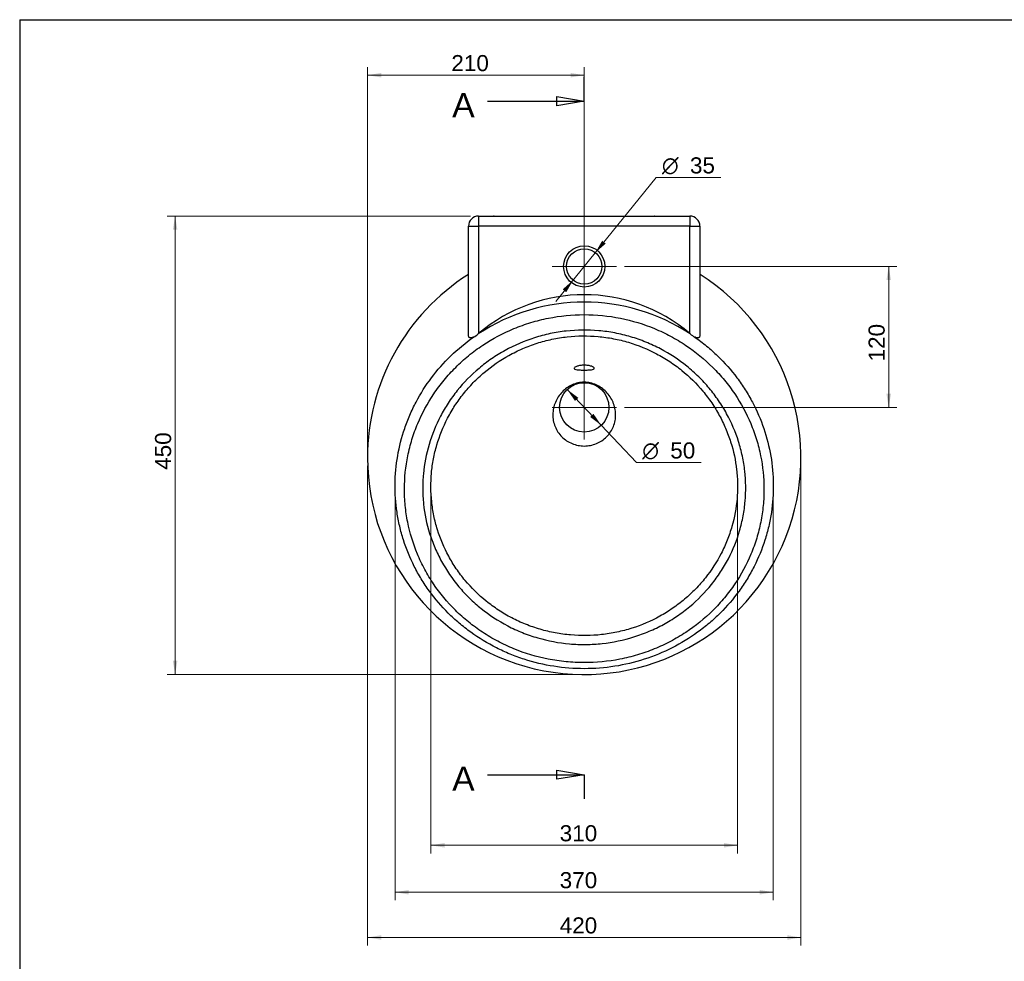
# Model space of a CAD drawing. Header units: millimetres. Extents: x 87 to 2279, y 58 to 1623.
# Tile 2 of 4: x 87 to 1065, y 687 to 1623. Entities that reach past the tile are written whole.
import ezdxf
from ezdxf.enums import TextEntityAlignment as Align
from ezdxf.lldxf.tags import DXFTag

# ---------------------------------------------------------------- set-up
doc = ezdxf.new("R2010")
doc.units = ezdxf.units.MM
for name, color, linetype in [('1', 7, 'Continuous'), ('Default', 7, 'Continuous'), ('PLANET_45', 7, 'Continuous')]:
    doc.layers.add(name, color=color, linetype=linetype)
doc.styles.add('SEACAD_arial_ttf', font='arial.ttf')
doc.styles.add('SEACAD_semeca1_ttf', font='semeca1.ttf')
tags = doc.linetypes.add('CENTER2', pattern=[28.575, 19.05, -3.175, 3.175, -3.175]).pattern_tags.tags
tags[10:11] = [DXFTag(74, 4), DXFTag(75, 0), DXFTag(340, '0'), DXFTag(46, 0.0), DXFTag(50, 0.0), DXFTag(44, 0.0), DXFTag(45, 0.0)]
tags[8:9] = [DXFTag(74, 4), DXFTag(75, 0), DXFTag(340, '0'), DXFTag(46, 0.0), DXFTag(50, 0.0), DXFTag(44, 0.0), DXFTag(45, 0.0)]
tags[6:7] = [DXFTag(74, 4), DXFTag(75, 0), DXFTag(340, '0'), DXFTag(46, 0.0), DXFTag(50, 0.0), DXFTag(44, 0.0), DXFTag(45, 0.0)]
tags[4:5] = [DXFTag(74, 4), DXFTag(75, 0), DXFTag(340, '0'), DXFTag(46, 0.0), DXFTag(50, 0.0), DXFTag(44, 0.0), DXFTag(45, 0.0)]

# ---------------------------------------------------------------- blocks, each defined once
blk = doc.blocks.new('SEANNOT_GROUP3')
at = {"layer": 'Default', "color": 136, "linetype": 'CENTER2', "lineweight": 9}
for p, q in [((647.84, 1269.66), (647.84, 1205.66)), ((679.84, 1237.66), (615.84, 1237.66))]:
    blk.add_line(p, q, dxfattribs=at)
blk = doc.blocks.new('SEANNOT_GROUP4')
at = {"layer": 'Default', "color": 136, "linetype": 'CENTER2', "lineweight": 9}
for p, q in [((647.84, 1409.66), (647.84, 1345.66)), ((679.84, 1377.66), (615.84, 1377.66))]:
    blk.add_line(p, q, dxfattribs=at)
blk = doc.blocks.new('SE1')
at = {"color": 7, "linetype": 'Continuous', "style": 'SEACAD_arial_ttf'}
blk.add_text('A', height=24, dxfattribs=at).set_placement((516.62, 1549.89), align=Align.TOP_LEFT)
blk = doc.blocks.new('SE2')
at = {"color": 7, "linetype": 'Continuous', "style": 'SEACAD_arial_ttf'}
blk.add_text('A', height=24, dxfattribs=at).set_placement((516.62, 880.81), align=Align.TOP_LEFT)
blk = doc.blocks.new('SE3')
at = {"color": 7, "linetype": 'Continuous'}
for points in [[(620.64, 1537.36), (620.64, 1546.43), (647.84, 1541.89), (620.64, 1537.36)], [(551.84, 1541.89), (647.84, 1541.89)]]:
    blk.add_lwpolyline(points, dxfattribs=at)
blk = doc.blocks.new('SE4')
at = {"color": 7, "linetype": 'Continuous'}
for points in [[(551.84, 872.81), (647.84, 872.81)], [(620.64, 868.28), (620.64, 877.35), (647.84, 872.81), (620.64, 868.28)]]:
    blk.add_lwpolyline(points, dxfattribs=at)
blk = doc.blocks.new('SE')
at = {"layer": 'Default', "color": 7, "linetype": 'CENTER2'}
for p, q in [((647.84, 1541.89), (647.84, 1565.89)), ((647.84, 872.81), (647.84, 848.81))]:
    blk.add_line(p, q, dxfattribs=at)
at = {"layer": 'Default', "color": 7, "linetype": 'CENTER2', "const_width": 0.00035}
blk.add_lwpolyline([(647.84, 1541.89), (647.84, 872.81)], dxfattribs=at)
at = {"layer": 'Default'}
for name in ['SE1', 'SE3', 'SE2', 'SE4']:
    blk.add_blockref(name, (0, 0), dxfattribs=at)
blk = doc.blocks.new('GDimGGroup6')
at = {"layer": 'Default', "linetype": 'Continuous', "lineweight": 9}
for points in [[(239.04, 1414.06), (243.57, 1414.06), (241.3, 1427.66)], [(239.04, 985.91), (241.3, 972.31), (243.57, 985.91)]]:
    blk.add_hatch(color=136, dxfattribs=at).paths.add_polyline_path(points)
at = {"layer": 'Default', "color": 136, "linetype": 'Continuous', "lineweight": 9}
for p, q in [((534.84, 1427.66), (233.3, 1427.66)), ((241.3, 1427.66), (241.3, 972.31)), ((639.84, 972.31), (233.3, 972.31))]:
    blk.add_line(p, q, dxfattribs=at)
at = {"layer": 'Default', "color": 136, "linetype": 'Continuous', "lineweight": 9, "style": 'SEACAD_arial_ttf'}
blk.add_text('450', height=16, rotation=90, dxfattribs=at).set_placement((221.3, 1175.6), align=Align.TOP_LEFT)
blk = doc.blocks.new('GDimGGroup7')
at = {"layer": 'Default', "linetype": 'Continuous', "lineweight": 9}
for points in [[(446.08, 1569.9), (432.48, 1567.64), (446.08, 1565.37)], [(634.24, 1569.9), (634.24, 1565.37), (647.84, 1567.64)]]:
    blk.add_hatch(color=136, dxfattribs=at).paths.add_polyline_path(points)
at = {"layer": 'Default', "color": 136, "linetype": 'Continuous', "lineweight": 9}
for p, q in [((432.48, 1195.66), (432.48, 1575.64)), ((647.84, 1245.66), (647.84, 1575.64)), ((432.48, 1567.64), (647.84, 1567.64))]:
    blk.add_line(p, q, dxfattribs=at)
at = {"layer": 'Default', "color": 136, "linetype": 'Continuous', "lineweight": 9, "style": 'SEACAD_arial_ttf'}
blk.add_text('210', height=16, dxfattribs=at).set_placement((515.78, 1587.64), align=Align.TOP_LEFT)
blk = doc.blocks.new('GDimGGroup9')
at = {"layer": 'Default', "linetype": 'Continuous', "lineweight": 9}
for points in [[(665.66, 1403.25), (658.85, 1391.25), (669.18, 1400.39)], [(626.49, 1354.92), (630.01, 1352.07), (636.82, 1364.06)]]:
    blk.add_hatch(color=136, dxfattribs=at).paths.add_polyline_path(points)
at = {"layer": 'Default', "color": 136, "linetype": 'Continuous', "lineweight": 9}
for p, q in [((658.85, 1391.25), (719.46, 1466.04)), ((719.46, 1466.04), (783.55, 1466.04)), ((619.69, 1342.93), (658.85, 1391.25))]:
    blk.add_line(p, q, dxfattribs=at)
for s, style, p in [('O', 'SEACAD_semeca1_ttf', (725.06, 1486.04)), ('35', 'SEACAD_arial_ttf', (752.91, 1486.04))]:
    blk.add_text(s, height=16, dxfattribs=dict(at, style=style)).set_placement(p, align=Align.TOP_LEFT)
blk = doc.blocks.new('GDimGGroup10')
at = {"layer": 'Default', "linetype": 'Continuous', "lineweight": 9}
for points in [[(641.95, 1247.14), (630.93, 1255.43), (638.66, 1244.02)], [(657.01, 1231.3), (653.72, 1228.18), (664.74, 1219.88)]]:
    blk.add_hatch(color=136, dxfattribs=at).paths.add_polyline_path(points)
at = {"layer": 'Default', "color": 136, "linetype": 'Continuous', "lineweight": 9}
for p, q in [((630.93, 1255.43), (664.74, 1219.88)), ((664.74, 1219.88), (699.91, 1182.89)), ((699.91, 1182.89), (764, 1182.89))]:
    blk.add_line(p, q, dxfattribs=at)
for s, style, p in [('O', 'SEACAD_semeca1_ttf', (705.51, 1202.89)), ('50', 'SEACAD_arial_ttf', (733.35, 1202.89))]:
    blk.add_text(s, height=16, dxfattribs=dict(at, style=style)).set_placement(p, align=Align.TOP_LEFT)
blk = doc.blocks.new('GDimGGroup11')
at = {"layer": 'Default', "linetype": 'Continuous', "lineweight": 9}
for points in [[(473.51, 753.78), (473.51, 758.31), (459.91, 756.05)], [(822.16, 753.78), (835.76, 756.05), (822.16, 758.31)]]:
    blk.add_hatch(color=136, dxfattribs=at).paths.add_polyline_path(points)
at = {"layer": 'Default', "color": 136, "linetype": 'Continuous', "lineweight": 9}
for p, q in [((459.91, 1151.46), (459.91, 748.05)), ((835.76, 1151.46), (835.76, 748.05)), ((459.91, 756.05), (835.76, 756.05))]:
    blk.add_line(p, q, dxfattribs=at)
at = {"layer": 'Default', "color": 136, "linetype": 'Continuous', "lineweight": 9, "style": 'SEACAD_arial_ttf'}
blk.add_text('370', height=16, dxfattribs=at).set_placement((623.45, 776.05), align=Align.TOP_LEFT)
blk = doc.blocks.new('GDimGGroup12')
at = {"layer": 'Default', "linetype": 'Continuous', "lineweight": 9}
for points in [[(509.06, 800.38), (509.06, 804.91), (495.46, 802.64)], [(786.61, 800.38), (800.21, 802.64), (786.61, 804.91)]]:
    blk.add_hatch(color=136, dxfattribs=at).paths.add_polyline_path(points)
at = {"layer": 'Default', "color": 136, "linetype": 'Continuous', "lineweight": 9}
for p, q in [((495.46, 1151.27), (495.46, 794.64)), ((800.21, 1151.29), (800.21, 794.64)), ((495.46, 802.64), (800.21, 802.64))]:
    blk.add_line(p, q, dxfattribs=at)
at = {"layer": 'Default', "color": 136, "linetype": 'Continuous', "lineweight": 9, "style": 'SEACAD_arial_ttf'}
blk.add_text('310', height=16, dxfattribs=at).set_placement((623.45, 822.64), align=Align.TOP_LEFT)
blk = doc.blocks.new('GDimGGroup25')
at = {"layer": 'Default', "linetype": 'Continuous', "lineweight": 9}
for points in [[(446.08, 708.82), (446.08, 713.35), (432.48, 711.09)], [(849.59, 708.82), (863.19, 711.09), (849.59, 713.35)]]:
    blk.add_hatch(color=136, dxfattribs=at).paths.add_polyline_path(points)
at = {"layer": 'Default', "color": 136, "linetype": 'Continuous', "lineweight": 9}
for p, q in [((432.48, 1179.66), (432.48, 703.09)), ((863.19, 1179.66), (863.19, 703.09)), ((432.48, 711.09), (863.19, 711.09))]:
    blk.add_line(p, q, dxfattribs=at)
at = {"layer": 'Default', "color": 136, "linetype": 'Continuous', "lineweight": 9, "style": 'SEACAD_arial_ttf'}
blk.add_text('420', height=16, dxfattribs=at).set_placement((623.45, 731.09), align=Align.TOP_LEFT)
blk = doc.blocks.new('GDimGGroup26')
at = {"layer": 'Default', "linetype": 'Continuous', "lineweight": 9}
for points in [[(952.68, 1364.06), (950.41, 1377.66), (948.14, 1364.06)], [(952.68, 1251.26), (948.14, 1251.26), (950.41, 1237.66)]]:
    blk.add_hatch(color=136, dxfattribs=at).paths.add_polyline_path(points)
at = {"layer": 'Default', "color": 136, "linetype": 'Continuous', "lineweight": 9}
for p, q in [((687.84, 1377.66), (958.41, 1377.66)), ((950.41, 1377.66), (950.41, 1237.66)), ((687.84, 1237.66), (958.41, 1237.66))]:
    blk.add_line(p, q, dxfattribs=at)
at = {"layer": 'Default', "color": 136, "linetype": 'Continuous', "lineweight": 9, "style": 'SEACAD_arial_ttf'}
blk.add_text('120', height=16, rotation=90, dxfattribs=at).set_placement((930.41, 1283.28), align=Align.TOP_LEFT)

msp = doc.modelspace()

# ---------------------------------------------------------------- linework, layer by layer
at = {"layer": '1', "color": 7, "linetype": 'Continuous'}
for q in [(2274.85, 1622.76), (86.85, 58.25)]:
    msp.add_line((86.85, 1622.76), q, dxfattribs=at)
at = {"layer": 'PLANET_45', "color": 7, "linetype": 'Continuous'}
for p, q in [((542.84, 1427.66), (752.84, 1427.66)), ((542.84, 1427.66), (542.84, 1417.66)), ((558.34, 1427.66), (557.83, 1427.66)), ((717.84, 1427.66), (717.33, 1427.66)), ((752.84, 1427.66), (752.84, 1417.66)), ((532.84, 1309.22), (532.84, 1417.66)), ((532.84, 1417.66), (542.84, 1417.66)), ((542.84, 1417.66), (542.84, 1310.92)), ((752.84, 1417.66), (542.84, 1417.66)), ((752.84, 1310.92), (752.84, 1417.66)), ((752.84, 1417.66), (762.84, 1417.66)), ((762.84, 1417.66), (762.84, 1309.22)), ((542.84, 1310.92), (542.59, 1310.72)), ((753.08, 1310.72), (752.84, 1310.92))]:
    msp.add_line(p, q, dxfattribs=at)
for centre, radius in [((647.84, 1377.66), 20.5), ((647.84, 1377.66), 17.5), ((647.84, 1237.66), 24.53)]:
    msp.add_circle(centre, radius, dxfattribs=at)
for centre, radius, start, end in [((542.84, 1417.66), 10, 90, 180), ((557.84, 1422.66), 5, 89.99994, 90.00087), ((717.84, 1422.66), 5, 89.99899, 90.00009), ((752.84, 1417.66), 10, 0, 90), ((647.84, 1187.66), 215.35, 122.2915, 180), ((647.84, 1187.66), 215.35, 180, 57.70433), ((647.84, 1150.56), 191.64, 56.69017, 123.30983), ((647.84, 1187.66), 161.92, 49.57506, 130.42494), ((527.48, 1327.91), 22.89, 297.19703, 311.32464), ((768.84, 1328.86), 24.04, 229.01314, 242.46519)]:
    msp.add_arc(centre, radius, start, end, dxfattribs=at)
for points, knots in [([(647.84, 1329.79), (635.74, 1329.79), (623.86, 1328.61), (606.36, 1325.13), (600.58, 1323.69), (589.13, 1320.22), (583.49, 1318.2), (567.11, 1311.41), (556.78, 1305.9), (542.16, 1296.17), (537.43, 1292.67), (528.45, 1285.33), (524.18, 1281.47), (516.06, 1273.4), (512.21, 1269.18), (504.95, 1260.4), (501.51, 1255.8), (491.98, 1241.65), (486.67, 1231.79), (480.21, 1216.37), (478.3, 1211.13), (475.01, 1200.44), (473.63, 1195.02), (470.34, 1178.74), (469.22, 1167.79), (469.18, 1151.23), (469.45, 1145.67), (470.53, 1134.6), (471.34, 1129.13), (474.58, 1112.89), (477.79, 1102.31), (484.25, 1086.81), (486.7, 1081.68), (492.04, 1071.78), (494.96, 1066.97), (504.4, 1052.98), (511.63, 1044.23), (523.97, 1032.02), (528.3, 1028.15), (537.28, 1020.87), (541.95, 1017.45), (551.63, 1011.06), (556.64, 1008.08), (567.04, 1002.59), (572.45, 1000.06), (588.94, 993.31), (600.28, 989.91), (617.8, 986.45), (623.72, 985.58), (635.75, 984.4), (641.75, 984.11), (659.67, 984.1), (671.54, 985.23), (686.27, 988.11), (689.22, 988.76), (695.04, 990.19), (697.92, 990.97), (706.47, 993.53), (712.05, 995.49), (722.96, 999.94), (728.3, 1002.42), (738.73, 1007.91), (743.85, 1010.93), (758.5, 1020.59), (767.47, 1027.86), (779.74, 1039.97), (783.65, 1044.23), (790.98, 1053.05), (794.38, 1057.59), (803.86, 1071.62), (809.19, 1081.48), (815.69, 1097.06), (817.59, 1102.34), (820.83, 1112.97), (822.18, 1118.33), (824.33, 1129.15), (825.14, 1134.61), (826.22, 1145.62), (826.49, 1151.2), (826.45, 1167.85), (825.32, 1178.8), (822.04, 1195.03), (820.67, 1200.4), (817.39, 1211.08), (815.46, 1216.37), (808.98, 1231.83), (803.67, 1241.67), (794.22, 1255.71), (790.82, 1260.27), (783.5, 1269.14), (779.63, 1273.38), (767.45, 1285.49), (758.56, 1292.79), (743.99, 1302.51), (738.9, 1305.57), (728.5, 1311.12), (723.18, 1313.64), (706.88, 1320.4), (695.55, 1323.87), (671.92, 1328.6), (659.93, 1329.79), (647.84, 1329.79)], [0, 0, 0, 0, 0.03125, 0.03125, 0.046875, 0.046875, 0.0625, 0.0625, 0.09375, 0.09375, 0.109375, 0.109375, 0.125, 0.125, 0.140625, 0.140625, 0.15625, 0.15625, 0.1875, 0.1875, 0.203125, 0.203125, 0.21875, 0.21875, 0.25, 0.25, 0.265625, 0.265625, 0.28125, 0.28125, 0.3125, 0.3125, 0.328125, 0.328125, 0.34375, 0.34375, 0.375, 0.375, 0.390625, 0.390625, 0.40625, 0.40625, 0.421875, 0.421875, 0.4375, 0.4375, 0.46875, 0.46875, 0.484375, 0.484375, 0.5, 0.5, 0.53125, 0.53125, 0.539063, 0.539063, 0.546875, 0.546875, 0.5625, 0.5625, 0.578125, 0.578125, 0.59375, 0.59375, 0.625, 0.625, 0.640625, 0.640625, 0.65625, 0.65625, 0.6875, 0.6875, 0.703125, 0.703125, 0.71875, 0.71875, 0.734375, 0.734375, 0.75, 0.75, 0.78125, 0.78125, 0.796875, 0.796875, 0.8125, 0.8125, 0.84375, 0.84375, 0.859375, 0.859375, 0.875, 0.875, 0.90625, 0.90625, 0.921875, 0.921875, 0.9375, 0.9375, 0.96875, 0.96875, 1, 1, 1, 1]), ([(571.82, 1020.65), (562.33, 1025.58), (553.56, 1031.33), (541.4, 1041.07), (537.51, 1044.51), (530.08, 1051.77), (526.53, 1055.6), (516.61, 1067.44), (510.89, 1075.83), (503.6, 1089.14), (501.39, 1093.72), (497.42, 1103.05), (495.7, 1107.77), (491.23, 1122.08), (489.22, 1131.82), (487.65, 1146.74), (487.37, 1151.77), (487.31, 1161.73), (487.53, 1166.69), (488.9, 1181.49), (490.77, 1191.27), (496.5, 1210.63), (500.29, 1219.94), (507.3, 1233.3), (509.86, 1237.66), (515.43, 1246.17), (518.46, 1250.34), (528.16, 1262.4), (535.36, 1269.76), (547.25, 1279.76), (551.4, 1282.92), (560.08, 1288.89), (564.62, 1291.69), (578.53, 1299.36), (588.25, 1303.54), (603.52, 1308.4), (608.74, 1309.78), (619.35, 1312.03), (624.67, 1312.88), (640.69, 1314.64), (651.44, 1314.77), (667.68, 1313.33), (673.06, 1312.57), (683.62, 1310.56), (688.82, 1309.3), (699.06, 1306.28), (704.11, 1304.52), (714.05, 1300.49), (718.92, 1298.22), (732.99, 1290.82), (741.75, 1285.05), (753.97, 1275.18), (757.9, 1271.68), (765.3, 1264.4), (768.79, 1260.61), (775.36, 1252.75), (778.44, 1248.68), (784.19, 1240.26), (786.88, 1235.89), (794.23, 1222.48), (798.17, 1213.25), (802.7, 1198.96), (803.97, 1194.13), (806.06, 1184.31), (806.86, 1179.33), (808.51, 1164.47), (808.63, 1154.56), (807.35, 1139.71), (806.68, 1134.76), (804.83, 1124.86), (803.66, 1119.99), (799.47, 1105.61), (795.74, 1096.33), (788.72, 1082.88), (786.12, 1078.45), (780.51, 1069.89), (777.5, 1065.76), (767.87, 1053.84), (760.67, 1046.5), (748.61, 1036.44), (744.38, 1033.25), (735.68, 1027.35), (731.2, 1024.62), (721.96, 1019.58), (717.2, 1017.29), (707.41, 1013.13), (702.34, 1011.27), (686.9, 1006.44), (676.42, 1004.27), (660.39, 1002.53), (655, 1002.21), (644.12, 1002.09), (638.69, 1002.31), (622.59, 1003.72), (612.05, 1005.69), (596.53, 1010.19), (591.4, 1011.95), (581.44, 1015.95), (576.57, 1018.18), (571.82, 1020.65)], [0, 0, 0, 0, 0.03125, 0.03125, 0.046875, 0.046875, 0.0625, 0.0625, 0.09375, 0.09375, 0.109375, 0.109375, 0.125, 0.125, 0.15625, 0.15625, 0.171875, 0.171875, 0.1875, 0.1875, 0.21875, 0.21875, 0.25, 0.25, 0.265625, 0.265625, 0.28125, 0.28125, 0.3125, 0.3125, 0.328125, 0.328125, 0.34375, 0.34375, 0.375, 0.375, 0.390625, 0.390625, 0.40625, 0.40625, 0.4375, 0.4375, 0.453125, 0.453125, 0.46875, 0.46875, 0.484375, 0.484375, 0.5, 0.5, 0.53125, 0.53125, 0.546875, 0.546875, 0.5625, 0.5625, 0.578125, 0.578125, 0.59375, 0.59375, 0.625, 0.625, 0.640625, 0.640625, 0.65625, 0.65625, 0.6875, 0.6875, 0.703125, 0.703125, 0.71875, 0.71875, 0.75, 0.75, 0.765625, 0.765625, 0.78125, 0.78125, 0.8125, 0.8125, 0.828125, 0.828125, 0.84375, 0.84375, 0.859375, 0.859375, 0.875, 0.875, 0.90625, 0.90625, 0.921875, 0.921875, 0.9375, 0.9375, 0.96875, 0.96875, 0.984375, 0.984375, 1, 1, 1, 1]), ([(757.73, 1307.55), (761.75, 1304.72), (765.66, 1301.74), (773.24, 1295.47), (776.92, 1292.17), (787.45, 1281.95), (793.83, 1274.7), (802.48, 1263.18), (805.2, 1259.24), (810.34, 1251.14), (812.76, 1246.96), (819.48, 1234.26), (823.22, 1225.57), (829.29, 1207.76), (831.62, 1198.65), (834.82, 1179.99), (835.66, 1170.63), (835.85, 1151.97), (835.21, 1142.66), (833.12, 1128.7), (832.22, 1124.04), (830.07, 1114.84), (828.82, 1110.3), (824.52, 1096.87), (820.95, 1088.16), (814.52, 1075.46), (812.2, 1071.29), (807.18, 1063.08), (804.49, 1059.07), (796.01, 1047.41), (789.76, 1040.11), (779.48, 1029.86), (775.9, 1026.56), (768.44, 1020.21), (764.53, 1017.15), (752.49, 1008.46), (744.07, 1003.34), (726.4, 994.4), (717.15, 990.58), (697.86, 984.36), (688.07, 982.03), (668.21, 978.91), (658.14, 978.11), (637.71, 978.1), (627.61, 978.89), (607.73, 982), (597.94, 984.32), (583.47, 988.98), (578.73, 990.71), (569.48, 994.51), (564.95, 996.58), (551.68, 1003.29), (543.22, 1008.43), (531.15, 1017.14), (527.26, 1020.19), (519.8, 1026.53), (516.22, 1029.83), (505.92, 1040.09), (499.64, 1047.42), (491.11, 1059.15), (488.43, 1063.18), (483.44, 1071.35), (481.12, 1075.51), (474.7, 1088.19), (471.12, 1096.92), (466.81, 1110.45), (465.54, 1115.05), (463.4, 1124.24), (462.53, 1128.85), (460.45, 1142.74), (459.81, 1152.05), (460.02, 1170.79), (460.89, 1180.27), (464.08, 1198.77), (466.4, 1207.84), (470.96, 1221.21), (472.67, 1225.62), (476.44, 1234.35), (478.53, 1238.69), (485.24, 1251.36), (490.36, 1259.41), (501.86, 1274.72), (508.24, 1281.98), (522.36, 1295.66), (529.92, 1301.91), (537.94, 1307.55)], [0, 0, 0, 0, 0.015625, 0.015625, 0.03125, 0.03125, 0.0625, 0.0625, 0.078125, 0.078125, 0.09375, 0.09375, 0.125, 0.125, 0.15625, 0.15625, 0.1875, 0.1875, 0.21875, 0.21875, 0.234375, 0.234375, 0.25, 0.25, 0.28125, 0.28125, 0.296875, 0.296875, 0.3125, 0.3125, 0.34375, 0.34375, 0.359375, 0.359375, 0.375, 0.375, 0.40625, 0.40625, 0.4375, 0.4375, 0.46875, 0.46875, 0.5, 0.5, 0.53125, 0.53125, 0.5625, 0.5625, 0.578125, 0.578125, 0.59375, 0.59375, 0.625, 0.625, 0.640625, 0.640625, 0.65625, 0.65625, 0.6875, 0.6875, 0.703125, 0.703125, 0.71875, 0.71875, 0.75, 0.75, 0.765625, 0.765625, 0.78125, 0.78125, 0.8125, 0.8125, 0.84375, 0.84375, 0.875, 0.875, 0.890625, 0.890625, 0.90625, 0.90625, 0.9375, 0.9375, 0.96875, 0.96875, 1, 1, 1, 1]), ([(575.75, 1028.6), (580.26, 1026.25), (584.89, 1024.12), (594.38, 1020.31), (599.24, 1018.63), (609.05, 1015.78), (614.02, 1014.59), (624.09, 1012.71), (629.2, 1012.01), (644.66, 1010.68), (654.89, 1010.81), (670.13, 1012.49), (675.19, 1013.3), (685.27, 1015.44), (690.24, 1016.75), (704.79, 1021.36), (714.07, 1025.34), (727.36, 1032.65), (731.67, 1035.32), (739.91, 1040.98), (743.86, 1043.99), (751.41, 1050.35), (755.02, 1053.71), (761.9, 1060.77), (765.18, 1064.49), (774.34, 1075.97), (779.57, 1084.08), (786.19, 1096.89), (788.19, 1101.28), (791.75, 1110.24), (793.29, 1114.77), (797.21, 1128.46), (798.92, 1137.76), (800.1, 1151.96), (800.26, 1156.75), (800.12, 1166.23), (799.82, 1170.94), (798.22, 1185), (796.26, 1194.25), (791.91, 1207.96), (790.23, 1212.47), (786.47, 1221.25), (784.38, 1225.55), (779.78, 1233.94), (777.27, 1238.04), (771.82, 1246.03), (768.88, 1249.94), (759.43, 1261.27), (752.45, 1268.15), (740.97, 1277.46), (736.97, 1280.4), (728.62, 1285.91), (724.25, 1288.51), (710.86, 1295.58), (701.53, 1299.39), (686.93, 1303.73), (681.96, 1304.94), (671.8, 1306.89), (666.72, 1307.6), (651.44, 1308.97), (641.22, 1308.88), (625.83, 1307.18), (620.72, 1306.36), (610.72, 1304.23), (605.8, 1302.93), (596.14, 1299.84), (591.38, 1298.07), (582.04, 1294.03), (577.46, 1291.78), (564.26, 1284.45), (556.07, 1278.79), (544.7, 1269.17), (541.04, 1265.76), (534.18, 1258.7), (530.95, 1255.03), (524.88, 1247.44), (522.05, 1243.51), (516.77, 1235.4), (514.32, 1231.21), (507.61, 1218.32), (504.06, 1209.47), (500.05, 1195.82), (498.93, 1191.21), (497.15, 1181.85), (496.48, 1177.1), (495.2, 1162.93), (495.27, 1153.51), (496.75, 1139.42), (497.48, 1134.72), (499.41, 1125.35), (500.6, 1120.72), (504.85, 1107.09), (508.55, 1098.31), (515.45, 1085.63), (517.98, 1081.47), (523.47, 1073.39), (526.41, 1069.5), (535.76, 1058.28), (542.74, 1051.4), (554.36, 1042.02), (558.44, 1039.05), (566.87, 1033.52), (571.23, 1030.96), (575.75, 1028.6)], [0, 0, 0, 0, 0.015625, 0.015625, 0.03125, 0.03125, 0.046875, 0.046875, 0.0625, 0.0625, 0.09375, 0.09375, 0.109375, 0.109375, 0.125, 0.125, 0.15625, 0.15625, 0.171875, 0.171875, 0.1875, 0.1875, 0.203125, 0.203125, 0.21875, 0.21875, 0.25, 0.25, 0.265625, 0.265625, 0.28125, 0.28125, 0.3125, 0.3125, 0.328125, 0.328125, 0.34375, 0.34375, 0.375, 0.375, 0.390625, 0.390625, 0.40625, 0.40625, 0.421875, 0.421875, 0.4375, 0.4375, 0.46875, 0.46875, 0.484375, 0.484375, 0.5, 0.5, 0.53125, 0.53125, 0.546875, 0.546875, 0.5625, 0.5625, 0.59375, 0.59375, 0.609375, 0.609375, 0.625, 0.625, 0.640625, 0.640625, 0.65625, 0.65625, 0.6875, 0.6875, 0.703125, 0.703125, 0.71875, 0.71875, 0.734375, 0.734375, 0.75, 0.75, 0.78125, 0.78125, 0.796875, 0.796875, 0.8125, 0.8125, 0.84375, 0.84375, 0.859375, 0.859375, 0.875, 0.875, 0.90625, 0.90625, 0.921875, 0.921875, 0.9375, 0.9375, 0.96875, 0.96875, 0.984375, 0.984375, 1, 1, 1, 1]), ([(537.94, 1307.55), (537.56, 1307.36), (537.19, 1307.2), (536.65, 1307), (536.47, 1306.95), (536.12, 1306.85), (535.95, 1306.81), (535.45, 1306.71), (535.15, 1306.68), (534.72, 1306.7), (534.58, 1306.72), (534.33, 1306.77), (534.21, 1306.81), (533.87, 1306.94), (533.68, 1307.06), (533.35, 1307.37), (533.23, 1307.55), (532.92, 1308.17), (532.84, 1308.67), (532.84, 1309.22)], [0, 0, 0, 0, 0.125, 0.125, 0.1875, 0.1875, 0.25, 0.25, 0.375, 0.375, 0.4375, 0.4375, 0.5, 0.5, 0.625, 0.625, 0.75, 0.75, 1, 1, 1, 1]), ([(762.84, 1309.22), (762.84, 1308.67), (762.75, 1308.17), (762.5, 1307.66), (762.44, 1307.56), (762.31, 1307.38), (762.24, 1307.29), (761.99, 1307.06), (761.8, 1306.94), (761.35, 1306.76), (761.1, 1306.71), (760.68, 1306.69), (760.53, 1306.69), (760.22, 1306.72), (760.06, 1306.74), (759.56, 1306.84), (759.21, 1306.94), (758.49, 1307.2), (758.11, 1307.36), (757.73, 1307.55)], [0, 0, 0, 0, 0.25, 0.25, 0.3125, 0.3125, 0.375, 0.375, 0.5, 0.5, 0.625, 0.625, 0.6875, 0.6875, 0.75, 0.75, 0.875, 0.875, 1, 1, 1, 1]), ([(647.84, 1279.52), (649.18, 1279.52), (650.5, 1279.43), (652.92, 1279.08), (654.03, 1278.82), (655.85, 1278.23), (656.57, 1277.89), (657.56, 1277.2), (657.82, 1276.85), (657.85, 1276.21), (657.61, 1275.92), (656.64, 1275.44), (655.92, 1275.25), (654.05, 1274.96), (652.94, 1274.86), (650.49, 1274.74), (649.16, 1274.72), (646.51, 1274.72), (645.18, 1274.74), (642.74, 1274.86), (641.62, 1274.96), (639.77, 1275.24), (639.04, 1275.44), (638.06, 1275.92), (637.82, 1276.21), (637.85, 1276.85), (638.11, 1277.2), (639.1, 1277.89), (639.82, 1278.23), (641.64, 1278.82), (642.75, 1279.08), (645.16, 1279.43), (646.49, 1279.52), (647.84, 1279.52)], [0, 0, 0, 0, 0.0625, 0.0625, 0.125, 0.125, 0.1875, 0.1875, 0.25, 0.25, 0.3125, 0.3125, 0.375, 0.375, 0.4375, 0.4375, 0.5, 0.5, 0.5625, 0.5625, 0.625, 0.625, 0.6875, 0.6875, 0.75, 0.75, 0.8125, 0.8125, 0.875, 0.875, 0.9375, 0.9375, 1, 1, 1, 1]), ([(647.84, 1199.3), (645.76, 1199.3), (643.72, 1199.5), (639.7, 1200.29), (637.7, 1200.89), (633.89, 1202.45), (632.09, 1203.41), (628.67, 1205.68), (627.05, 1207), (624.16, 1209.89), (622.86, 1211.47), (620.58, 1214.9), (619.62, 1216.74), (618.09, 1220.52), (617.52, 1222.51), (616.77, 1226.57), (616.6, 1228.6), (616.67, 1232.7), (616.91, 1234.78), (617.77, 1238.8), (618.38, 1240.75), (619.98, 1244.56), (620.96, 1246.39), (623.21, 1249.81), (624.49, 1251.42), (627.34, 1254.42), (628.88, 1255.76), (632.19, 1258.14), (633.98, 1259.19), (637.72, 1260.9), (639.65, 1261.56), (643.64, 1262.45), (645.72, 1262.69), (649.84, 1262.7), (651.87, 1262.48), (655.9, 1261.59), (657.87, 1260.93), (661.61, 1259.24), (663.4, 1258.19), (666.75, 1255.79), (668.29, 1254.45), (671.13, 1251.48), (672.43, 1249.85), (674.69, 1246.43), (675.65, 1244.63), (677.26, 1240.82), (677.89, 1238.84), (678.75, 1234.84), (678.99, 1232.8), (679.07, 1228.65), (678.9, 1226.61), (678.17, 1222.59), (677.6, 1220.59), (676.07, 1216.77), (675.12, 1214.96), (672.86, 1211.54), (671.54, 1209.92), (668.65, 1207.03), (667.07, 1205.73), (663.63, 1203.43), (661.8, 1202.46), (658.01, 1200.9), (656.03, 1200.3), (651.97, 1199.5), (649.91, 1199.3), (647.84, 1199.3)], [0, 0, 0, 0, 0.03125, 0.03125, 0.0625, 0.0625, 0.09375, 0.09375, 0.125, 0.125, 0.15625, 0.15625, 0.1875, 0.1875, 0.21875, 0.21875, 0.25, 0.25, 0.28125, 0.28125, 0.3125, 0.3125, 0.34375, 0.34375, 0.375, 0.375, 0.40625, 0.40625, 0.4375, 0.4375, 0.46875, 0.46875, 0.5, 0.5, 0.53125, 0.53125, 0.5625, 0.5625, 0.59375, 0.59375, 0.625, 0.625, 0.65625, 0.65625, 0.6875, 0.6875, 0.71875, 0.71875, 0.75, 0.75, 0.78125, 0.78125, 0.8125, 0.8125, 0.84375, 0.84375, 0.875, 0.875, 0.90625, 0.90625, 0.9375, 0.9375, 0.96875, 0.96875, 1, 1, 1, 1])]:
    msp.add_open_spline(points, degree=3, knots=knots, dxfattribs=at)

# ---------------------------------------------------------------- block references
at = {"layer": 'Default'}
for name in ['GDimGGroup7', 'SE', 'GDimGGroup9', 'GDimGGroup6', 'SEANNOT_GROUP4', 'GDimGGroup26', 'SEANNOT_GROUP3', 'GDimGGroup10', 'GDimGGroup25', 'GDimGGroup11', 'GDimGGroup12']:
    msp.add_blockref(name, (0, 0), dxfattribs=at)

doc.saveas('drawing.dxf')
